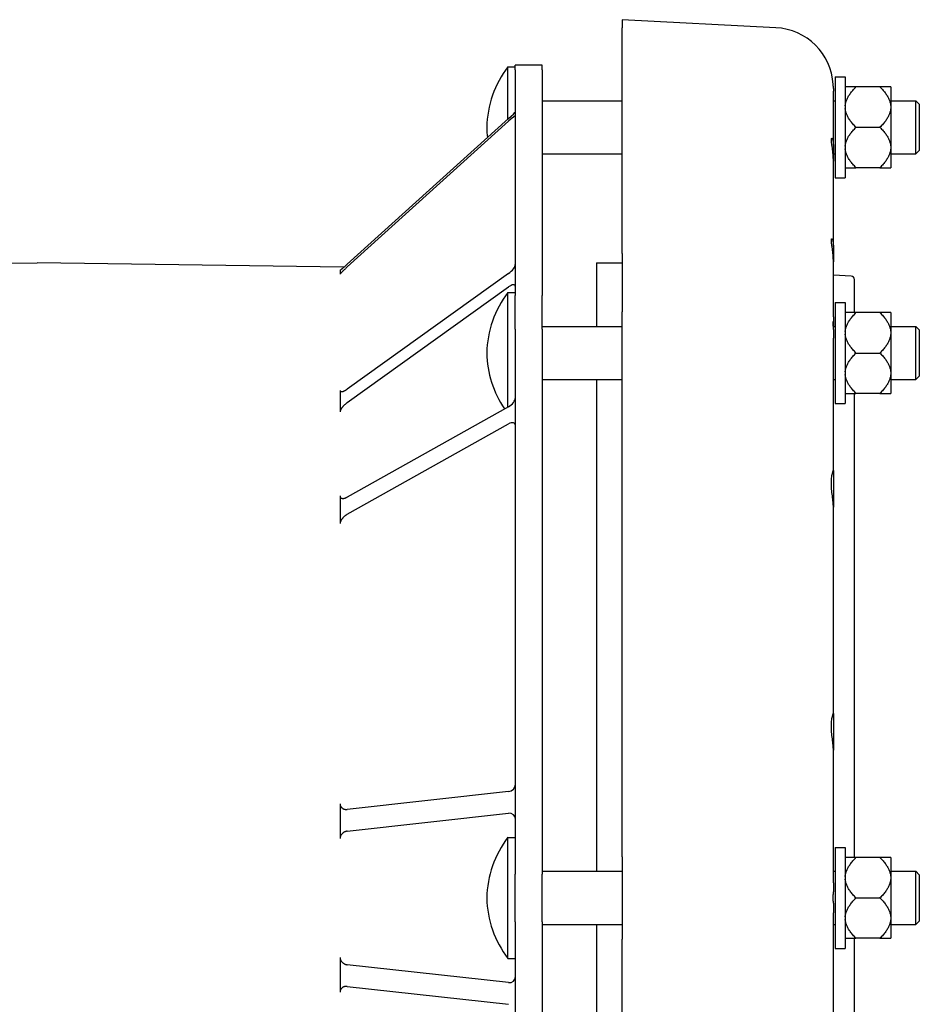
# Model space of a CAD drawing. Header units: millimetres. Extents: x 609 to 5021, y 338 to 1764.
# Tile 10 of 10: x 866 to 1133, y 1471 to 1764. Entities that reach past the tile are written whole.
import ezdxf

# ---------------------------------------------------------------- set-up
doc = ezdxf.new("R2010")
doc.units = ezdxf.units.MM
doc.layers.add('DETAIL', color=2, linetype='Continuous')

msp = doc.modelspace()

# ---------------------------------------------------------------- linework, layer by layer
at = {"layer": 'DETAIL'}
for p, q in [((1045.03, 1763.66), (1045.03, 1761.22)), ((1090.7, 1761.26), (1045.03, 1763.66)), ((1045.03, 1694.15), (1045.03, 1761.22)), ((1013.28, 1748.77), (1013.28, 1750.18)), ((1021.28, 1750.18), (1013.28, 1750.18)), ((1021.28, 1748.77), (1021.28, 1750.18)), ((1011.08, 1734.09), (1011.08, 1749.68)), ((1011.08, 1749.68), (1013.28, 1749.68)), ((1013.28, 1748.77), (1013.28, 1681.7)), ((1021.28, 1748.77), (1021.28, 1681.7)), ((1108.28, 1746.68), (1108.28, 1716.68)), ((1108.28, 1746.68), (1111.28, 1746.68)), ((1111.28, 1746.68), (1111.28, 1716.68)), ((1107.75, 1743.18), (1107.75, 1742.4)), ((1107.75, 1726.07), (1107.75, 1742.4)), ((1114.48, 1743.67), (1111.28, 1743.67)), ((1121.58, 1743.67), (1114.48, 1743.67)), ((1124.78, 1743.67), (1121.58, 1743.67)), ((1124.78, 1743.67), (1124.78, 1738.05)), ((1021.28, 1739.58), (1045.03, 1739.58)), ((1107.75, 1739.58), (1108.28, 1739.58)), ((1124.78, 1739.58), (1132.28, 1739.58)), ((1124.78, 1738.05), (1124.78, 1737.29)), ((1132.28, 1723.78), (1132.28, 1739.58)), ((1133.28, 1738.58), (1132.28, 1739.58)), ((1133.28, 1738.58), (1133.28, 1724.78)), ((1124.78, 1737.29), (1124.78, 1726.06)), ((1011.28, 1734.27), (963.37, 1690.98)), ((963.37, 1690.19), (1011.28, 1733.48)), ((1114.48, 1731.68), (1121.58, 1731.68)), ((1021.28, 1723.78), (1045.03, 1723.78)), ((1107.75, 1726.07), (1107.75, 1721.57)), ((1107.75, 1723.78), (1108.28, 1723.78)), ((1124.78, 1726.06), (1124.78, 1725.3)), ((1124.78, 1725.3), (1124.78, 1719.68)), ((1124.78, 1723.78), (1132.28, 1723.78)), ((1133.28, 1724.78), (1132.28, 1723.78)), ((1107.75, 1696.17), (1107.75, 1721.57)), ((1111.28, 1719.68), (1114.48, 1719.68)), ((1121.58, 1719.68), (1114.48, 1719.68)), ((1121.58, 1719.68), (1124.78, 1719.68)), ((1108.28, 1716.68), (1111.28, 1716.68)), ((1045.03, 1694.15), (1045.03, 1676.84)), ((1107.75, 1696.17), (1107.75, 1691.67)), ((780.23, 1690.09), (871.28, 1691.43)), ((962.34, 1690.09), (871.28, 1691.43)), ((1037.38, 1691.43), (1037.38, 1672.5)), ((1037.38, 1691.43), (1045.03, 1691.43)), ((1107.75, 1675.34), (1107.75, 1691.67)), ((961.28, 1689.28), (961.28, 1688.7)), ((961.28, 1688.7), (961.28, 1688.13)), ((961.28, 1688.13), (961.28, 1688)), ((1011.28, 1688.23), (963.37, 1653.87)), ((1113.08, 1687.48), (1107.75, 1687.76)), ((1114.03, 1676.6), (1114.03, 1686.48)), ((963.37, 1649.86), (1011.28, 1684.23)), ((1011.08, 1648.53), (1011.08, 1682.6)), ((1011.08, 1682.6), (1013.28, 1682.6)), ((1013.28, 1671.68), (1013.28, 1681.7)), ((1021.28, 1671.68), (1021.28, 1681.7)), ((1108.28, 1679.6), (1108.28, 1649.6)), ((1108.28, 1679.6), (1111.28, 1679.6)), ((1111.28, 1679.6), (1111.28, 1649.6)), ((1045.03, 1514.92), (1045.03, 1676.84)), ((1114.48, 1676.6), (1111.28, 1676.6)), ((1121.58, 1676.6), (1114.48, 1676.6)), ((1124.78, 1676.6), (1121.58, 1676.6)), ((1124.78, 1676.6), (1124.78, 1670.98)), ((1107.75, 1675.34), (1107.75, 1673.99)), ((1107.75, 1673.99), (1107.75, 1673.37)), ((1013.28, 1671.68), (1013.28, 1509.76)), ((1021.28, 1672.5), (1045.03, 1672.5)), ((1021.28, 1671.68), (1021.28, 1509.76)), ((1107.75, 1673.37), (1107.75, 1672.5)), ((1107.75, 1672.5), (1108.28, 1672.5)), ((1107.75, 1671.61), (1107.75, 1669.04)), ((1124.78, 1672.5), (1132.28, 1672.5)), ((1124.78, 1670.98), (1124.78, 1670.22)), ((1132.28, 1656.7), (1132.28, 1672.5)), ((1133.28, 1671.5), (1132.28, 1672.5)), ((1133.28, 1671.5), (1133.28, 1657.7)), ((1107.75, 1629.61), (1107.75, 1669.04)), ((1124.78, 1670.22), (1124.78, 1658.99)), ((1114.48, 1664.6), (1121.58, 1664.6)), ((1021.28, 1656.7), (1045.03, 1656.7)), ((1037.38, 1656.7), (1037.38, 1510.58)), ((1107.75, 1656.7), (1108.28, 1656.7)), ((1124.78, 1658.99), (1124.78, 1658.23)), ((1124.78, 1658.23), (1124.78, 1652.61)), ((1124.78, 1656.7), (1132.28, 1656.7)), ((1133.28, 1657.7), (1132.28, 1656.7)), ((961.28, 1653.51), (961.28, 1653.27)), ((961.28, 1653.27), (961.28, 1650.37)), ((961.28, 1650.37), (961.28, 1647.47)), ((1111.28, 1652.61), (1114.48, 1652.61)), ((1114.03, 1514.67), (1114.03, 1652.61)), ((1121.58, 1652.61), (1114.48, 1652.61)), ((1121.58, 1652.61), (1124.78, 1652.61)), ((961.28, 1647.47), (961.28, 1647.11)), ((1011.28, 1648.64), (963.37, 1621.8)), ((1108.28, 1649.6), (1111.28, 1649.6)), ((963.37, 1616.67), (1011.28, 1643.52)), ((1107.75, 1629.61), (1107.75, 1618.75)), ((961.28, 1622.12), (961.28, 1621.78)), ((961.28, 1621.78), (961.28, 1618.07)), ((961.28, 1618.07), (961.28, 1614.35)), ((1107.75, 1557.42), (1107.75, 1618.75)), ((961.28, 1614.35), (961.28, 1613.93)), ((1107.75, 1557.42), (1107.75, 1546.56)), ((1107.75, 1507.13), (1107.75, 1546.56)), ((1011.28, 1534.29), (963.37, 1528.97)), ((961.28, 1530.66), (961.28, 1530.2)), ((961.28, 1530.2), (961.28, 1525.52)), ((963.37, 1522.52), (1011.28, 1527.84)), ((961.28, 1525.52), (961.28, 1520.84)), ((961.28, 1520.84), (961.28, 1520.35)), ((1011.08, 1484.68), (1011.08, 1520.68)), ((1011.08, 1520.68), (1013.28, 1520.68)), ((1108.28, 1517.68), (1108.28, 1487.68)), ((1108.28, 1517.68), (1111.28, 1517.68)), ((1111.28, 1517.68), (1111.28, 1487.68)), ((1045.03, 1514.92), (1045.03, 1490.43)), ((1114.48, 1514.67), (1111.28, 1514.67)), ((1121.58, 1514.67), (1114.48, 1514.67)), ((1124.78, 1514.67), (1121.58, 1514.67)), ((1124.78, 1514.67), (1124.78, 1509.05)), ((1021.28, 1510.58), (1045.03, 1510.58)), ((1107.75, 1510.58), (1108.28, 1510.58)), ((1124.78, 1510.58), (1132.28, 1510.58)), ((1132.28, 1494.78), (1132.28, 1510.58)), ((1133.28, 1509.58), (1132.28, 1510.58)), ((1013.28, 1495.6), (1013.28, 1509.76)), ((1021.28, 1495.6), (1021.28, 1509.76)), ((1107.75, 1507.13), (1107.75, 1504.48)), ((1124.78, 1509.05), (1124.78, 1508.29)), ((1124.78, 1508.29), (1124.78, 1497.06)), ((1133.28, 1509.58), (1133.28, 1495.78)), ((1107.75, 1501.09), (1107.75, 1498.23)), ((1114.48, 1502.68), (1121.58, 1502.68)), ((1107.75, 1458.8), (1107.75, 1498.23)), ((1013.28, 1495.6), (1013.28, 1333.67)), ((1021.28, 1495.6), (1021.28, 1333.67)), ((1124.78, 1497.06), (1124.78, 1496.3)), ((1124.78, 1496.3), (1124.78, 1490.68)), ((1133.28, 1495.78), (1132.28, 1494.78)), ((1021.28, 1494.78), (1045.03, 1494.78)), ((1037.38, 1494.78), (1037.38, 1348.65)), ((1107.75, 1494.78), (1108.28, 1494.78)), ((1124.78, 1494.78), (1132.28, 1494.78)), ((1045.03, 1328.52), (1045.03, 1490.43)), ((1111.28, 1490.68), (1114.48, 1490.68)), ((1114.03, 1352.74), (1114.03, 1490.68)), ((1121.58, 1490.68), (1114.48, 1490.68)), ((1121.58, 1490.68), (1124.78, 1490.68)), ((1108.28, 1487.68), (1111.28, 1487.68)), ((961.28, 1485), (961.28, 1484.52)), ((961.28, 1484.52), (961.28, 1479.84)), ((1011.08, 1484.68), (1013.28, 1484.68)), ((1011.28, 1477.52), (963.37, 1482.83)), ((961.28, 1479.84), (961.28, 1475.15)), ((961.28, 1475.15), (961.28, 1474.69)), ((963.37, 1476.38), (1011.28, 1471.06))]:
    msp.add_line(p, q, dxfattribs=at)
at = {"layer": 'DETAIL', "flags": 128}
for points in [[(1107.74, 1744.1), (1107.73, 1744.12), (1107.73, 1744.15), (1107.73, 1744.17), (1107.73, 1744.19), (1107.73, 1744.21), (1107.73, 1744.23), (1107.73, 1744.25), (1107.73, 1744.27), (1107.73, 1744.29), (1107.73, 1744.3), (1107.73, 1744.32), (1107.72, 1744.33), (1107.72, 1744.35), (1107.72, 1744.36), (1107.72, 1744.37), (1107.72, 1744.38), (1107.72, 1744.39), (1107.72, 1744.4), (1107.72, 1744.4), (1107.72, 1744.41), (1107.72, 1744.42), (1107.72, 1744.42), (1107.72, 1744.42), (1107.72, 1744.42)], [(1107.75, 1743.18), (1107.75, 1743.22), (1107.75, 1743.25), (1107.75, 1743.29), (1107.75, 1743.33), (1107.75, 1743.37), (1107.75, 1743.41), (1107.75, 1743.44), (1107.75, 1743.48), (1107.75, 1743.52), (1107.75, 1743.56), (1107.75, 1743.6), (1107.75, 1743.63), (1107.75, 1743.67), (1107.75, 1743.71), (1107.75, 1743.75), (1107.75, 1743.79), (1107.75, 1743.83), (1107.74, 1743.87), (1107.74, 1743.91), (1107.74, 1743.94), (1107.74, 1743.98), (1107.74, 1744.02), (1107.74, 1744.06), (1107.74, 1744.1)], [(1111.28, 1738.05), (1111.31, 1738.28), (1111.34, 1738.5), (1111.38, 1738.73), (1111.43, 1738.95), (1111.49, 1739.17), (1111.56, 1739.4), (1111.63, 1739.62), (1111.72, 1739.85), (1111.82, 1740.08), (1111.93, 1740.3), (1112.04, 1740.53), (1112.17, 1740.76), (1112.3, 1740.99), (1112.45, 1741.22), (1112.61, 1741.46), (1112.77, 1741.69), (1112.95, 1741.93), (1113.14, 1742.17), (1113.33, 1742.42), (1113.54, 1742.66), (1113.76, 1742.91), (1113.99, 1743.16), (1114.23, 1743.41), (1114.48, 1743.67)], [(1121.58, 1743.67), (1121.84, 1743.41), (1122.08, 1743.16), (1122.31, 1742.91), (1122.53, 1742.66), (1122.74, 1742.42), (1122.93, 1742.17), (1123.12, 1741.93), (1123.3, 1741.69), (1123.46, 1741.46), (1123.62, 1741.22), (1123.76, 1740.99), (1123.9, 1740.76), (1124.03, 1740.53), (1124.14, 1740.3), (1124.25, 1740.08), (1124.35, 1739.85), (1124.44, 1739.62), (1124.51, 1739.4), (1124.58, 1739.17), (1124.64, 1738.95), (1124.69, 1738.73), (1124.73, 1738.5), (1124.76, 1738.28), (1124.78, 1738.05)], [(1114.48, 1731.68), (1114.23, 1731.93), (1113.99, 1732.19), (1113.76, 1732.44), (1113.54, 1732.69), (1113.33, 1732.93), (1113.14, 1733.17), (1112.95, 1733.42), (1112.77, 1733.65), (1112.61, 1733.89), (1112.45, 1734.12), (1112.3, 1734.36), (1112.17, 1734.59), (1112.04, 1734.82), (1111.93, 1735.04), (1111.82, 1735.27), (1111.72, 1735.5), (1111.63, 1735.72), (1111.56, 1735.95), (1111.49, 1736.17), (1111.43, 1736.4), (1111.38, 1736.62), (1111.34, 1736.85), (1111.31, 1737.07), (1111.28, 1737.29)], [(1124.78, 1737.29), (1124.76, 1737.07), (1124.73, 1736.85), (1124.69, 1736.62), (1124.64, 1736.4), (1124.58, 1736.17), (1124.51, 1735.95), (1124.44, 1735.72), (1124.35, 1735.5), (1124.25, 1735.27), (1124.14, 1735.04), (1124.03, 1734.82), (1123.9, 1734.59), (1123.76, 1734.36), (1123.62, 1734.12), (1123.46, 1733.89), (1123.3, 1733.65), (1123.12, 1733.42), (1122.93, 1733.17), (1122.74, 1732.93), (1122.53, 1732.69), (1122.31, 1732.44), (1122.08, 1732.19), (1121.84, 1731.93), (1121.58, 1731.68)], [(1111.28, 1726.06), (1111.31, 1726.28), (1111.34, 1726.51), (1111.38, 1726.73), (1111.43, 1726.96), (1111.49, 1727.18), (1111.56, 1727.4), (1111.63, 1727.63), (1111.72, 1727.85), (1111.82, 1728.08), (1111.93, 1728.31), (1112.04, 1728.54), (1112.17, 1728.77), (1112.3, 1729), (1112.45, 1729.23), (1112.61, 1729.46), (1112.77, 1729.7), (1112.95, 1729.94), (1113.14, 1730.18), (1113.33, 1730.42), (1113.54, 1730.67), (1113.76, 1730.91), (1113.99, 1731.17), (1114.23, 1731.42), (1114.48, 1731.68)], [(1121.58, 1731.68), (1121.84, 1731.42), (1122.08, 1731.17), (1122.31, 1730.91), (1122.53, 1730.67), (1122.74, 1730.42), (1122.93, 1730.18), (1123.12, 1729.94), (1123.3, 1729.7), (1123.46, 1729.46), (1123.62, 1729.23), (1123.76, 1729), (1123.9, 1728.77), (1124.03, 1728.54), (1124.14, 1728.31), (1124.25, 1728.08), (1124.35, 1727.85), (1124.44, 1727.63), (1124.51, 1727.4), (1124.58, 1727.18), (1124.64, 1726.96), (1124.69, 1726.73), (1124.73, 1726.51), (1124.76, 1726.28), (1124.78, 1726.06)], [(1107.75, 1721.57), (1107.75, 1722.09), (1107.73, 1722.61), (1107.7, 1723.13), (1107.66, 1723.64), (1107.61, 1724.13), (1107.56, 1724.6), (1107.5, 1725.05), (1107.45, 1725.5), (1107.39, 1725.93), (1107.34, 1726.33), (1107.29, 1726.71), (1107.25, 1727.06), (1107.22, 1727.37), (1107.2, 1727.64), (1107.19, 1727.87), (1107.19, 1728.06), (1107.2, 1728.21), (1107.22, 1728.33), (1107.25, 1728.4), (1107.29, 1728.43), (1107.34, 1728.42), (1107.39, 1728.36), (1107.45, 1728.26), (1107.5, 1728.12), (1107.56, 1727.94), (1107.61, 1727.72), (1107.66, 1727.47), (1107.7, 1727.17), (1107.73, 1726.84), (1107.75, 1726.47), (1107.75, 1726.07)], [(1114.48, 1719.68), (1114.23, 1719.94), (1113.99, 1720.19), (1113.76, 1720.44), (1113.54, 1720.69), (1113.33, 1720.94), (1113.14, 1721.18), (1112.95, 1721.42), (1112.77, 1721.66), (1112.61, 1721.89), (1112.45, 1722.13), (1112.3, 1722.36), (1112.17, 1722.59), (1112.04, 1722.82), (1111.93, 1723.05), (1111.82, 1723.28), (1111.72, 1723.5), (1111.63, 1723.73), (1111.56, 1723.95), (1111.49, 1724.18), (1111.43, 1724.4), (1111.38, 1724.63), (1111.34, 1724.85), (1111.31, 1725.07), (1111.28, 1725.3)], [(1124.78, 1725.3), (1124.76, 1725.07), (1124.73, 1724.85), (1124.69, 1724.63), (1124.64, 1724.4), (1124.58, 1724.18), (1124.51, 1723.95), (1124.44, 1723.73), (1124.35, 1723.5), (1124.25, 1723.28), (1124.14, 1723.05), (1124.03, 1722.82), (1123.9, 1722.59), (1123.76, 1722.36), (1123.62, 1722.13), (1123.46, 1721.89), (1123.3, 1721.66), (1123.12, 1721.42), (1122.93, 1721.18), (1122.74, 1720.94), (1122.53, 1720.69), (1122.31, 1720.44), (1122.08, 1720.19), (1121.84, 1719.94), (1121.58, 1719.68)], [(1107.75, 1691.67), (1107.75, 1692.19), (1107.73, 1692.71), (1107.7, 1693.23), (1107.66, 1693.74), (1107.61, 1694.23), (1107.56, 1694.7), (1107.5, 1695.15), (1107.45, 1695.59), (1107.39, 1696.02), (1107.34, 1696.43), (1107.29, 1696.81), (1107.25, 1697.15), (1107.22, 1697.46), (1107.2, 1697.74), (1107.19, 1697.97), (1107.19, 1698.16), (1107.2, 1698.31), (1107.22, 1698.43), (1107.25, 1698.5), (1107.29, 1698.53), (1107.34, 1698.51), (1107.39, 1698.46), (1107.45, 1698.35), (1107.5, 1698.21), (1107.56, 1698.04), (1107.61, 1697.82), (1107.66, 1697.56), (1107.7, 1697.27), (1107.73, 1696.93), (1107.75, 1696.56), (1107.75, 1696.17)], [(961.28, 1689.28), (961.33, 1689.3), (961.38, 1689.33), (961.44, 1689.37), (961.5, 1689.42), (961.57, 1689.47), (961.64, 1689.52), (961.72, 1689.58), (961.8, 1689.64), (961.89, 1689.71), (961.98, 1689.78), (962.07, 1689.86), (962.16, 1689.93), (962.25, 1690.01), (962.35, 1690.09), (962.45, 1690.18), (962.55, 1690.26), (962.65, 1690.35), (962.75, 1690.43), (962.85, 1690.52), (962.95, 1690.61), (963.06, 1690.71), (963.16, 1690.8), (963.27, 1690.89), (963.37, 1690.98)], [(963.37, 1690.19), (963.25, 1690.09), (963.14, 1689.98), (963.02, 1689.88), (962.91, 1689.77), (962.8, 1689.67), (962.69, 1689.57), (962.58, 1689.46), (962.48, 1689.36), (962.37, 1689.26), (962.27, 1689.17), (962.17, 1689.07), (962.08, 1688.98), (961.99, 1688.89), (961.9, 1688.8), (961.82, 1688.72), (961.74, 1688.64), (961.67, 1688.56), (961.6, 1688.49), (961.53, 1688.42), (961.47, 1688.35), (961.42, 1688.29), (961.37, 1688.23), (961.32, 1688.18), (961.28, 1688.13)], [(1111.28, 1670.98), (1111.31, 1671.21), (1111.34, 1671.43), (1111.38, 1671.65), (1111.43, 1671.88), (1111.49, 1672.1), (1111.56, 1672.33), (1111.63, 1672.55), (1111.72, 1672.78), (1111.82, 1673), (1111.93, 1673.23), (1112.04, 1673.46), (1112.17, 1673.69), (1112.3, 1673.92), (1112.45, 1674.15), (1112.61, 1674.39), (1112.77, 1674.62), (1112.95, 1674.86), (1113.14, 1675.1), (1113.33, 1675.34), (1113.54, 1675.59), (1113.76, 1675.84), (1113.99, 1676.09), (1114.23, 1676.34), (1114.48, 1676.6)], [(1121.58, 1676.6), (1121.84, 1676.34), (1122.08, 1676.09), (1122.31, 1675.84), (1122.53, 1675.59), (1122.74, 1675.34), (1122.93, 1675.1), (1123.12, 1674.86), (1123.3, 1674.62), (1123.46, 1674.39), (1123.62, 1674.15), (1123.76, 1673.92), (1123.9, 1673.69), (1124.03, 1673.46), (1124.14, 1673.23), (1124.25, 1673), (1124.35, 1672.78), (1124.44, 1672.55), (1124.51, 1672.33), (1124.58, 1672.1), (1124.64, 1671.88), (1124.69, 1671.65), (1124.73, 1671.43), (1124.76, 1671.21), (1124.78, 1670.98)], [(1107.74, 1672.88), (1107.73, 1672.95), (1107.73, 1673.02), (1107.73, 1673.09), (1107.73, 1673.15), (1107.73, 1673.22), (1107.72, 1673.28), (1107.72, 1673.35), (1107.72, 1673.41), (1107.72, 1673.46), (1107.72, 1673.52), (1107.72, 1673.57), (1107.72, 1673.63), (1107.72, 1673.67), (1107.72, 1673.72), (1107.72, 1673.76), (1107.72, 1673.8), (1107.72, 1673.83), (1107.72, 1673.86), (1107.72, 1673.89), (1107.73, 1673.91), (1107.73, 1673.92), (1107.73, 1673.94), (1107.73, 1673.95), (1107.73, 1673.95)], [(1107.73, 1673.95), (1107.74, 1673.95), (1107.74, 1673.95), (1107.74, 1673.96), (1107.74, 1673.96), (1107.74, 1673.96), (1107.74, 1673.96), (1107.74, 1673.96), (1107.75, 1673.96), (1107.75, 1673.96), (1107.75, 1673.97), (1107.75, 1673.97), (1107.75, 1673.97), (1107.75, 1673.97), (1107.75, 1673.97), (1107.75, 1673.97), (1107.75, 1673.98), (1107.75, 1673.98), (1107.75, 1673.98), (1107.75, 1673.98), (1107.75, 1673.98), (1107.75, 1673.98), (1107.75, 1673.99), (1107.75, 1673.99), (1107.75, 1673.99)], [(1107.75, 1671.61), (1107.75, 1671.66), (1107.75, 1671.72), (1107.75, 1671.77), (1107.75, 1671.82), (1107.75, 1671.87), (1107.75, 1671.92), (1107.75, 1671.98), (1107.75, 1672.03), (1107.75, 1672.08), (1107.75, 1672.13), (1107.75, 1672.19), (1107.75, 1672.24), (1107.75, 1672.29), (1107.75, 1672.35), (1107.75, 1672.4), (1107.75, 1672.45), (1107.75, 1672.51), (1107.74, 1672.56), (1107.74, 1672.61), (1107.74, 1672.67), (1107.74, 1672.72), (1107.74, 1672.77), (1107.74, 1672.83), (1107.74, 1672.88)], [(1114.48, 1664.6), (1114.23, 1664.86), (1113.99, 1665.12), (1113.76, 1665.37), (1113.54, 1665.61), (1113.33, 1665.86), (1113.14, 1666.1), (1112.95, 1666.34), (1112.77, 1666.58), (1112.61, 1666.82), (1112.45, 1667.05), (1112.3, 1667.28), (1112.17, 1667.51), (1112.04, 1667.74), (1111.93, 1667.97), (1111.82, 1668.2), (1111.72, 1668.43), (1111.63, 1668.65), (1111.56, 1668.88), (1111.49, 1669.1), (1111.43, 1669.32), (1111.38, 1669.55), (1111.34, 1669.77), (1111.31, 1670), (1111.28, 1670.22)], [(1124.78, 1670.22), (1124.76, 1670), (1124.73, 1669.77), (1124.69, 1669.55), (1124.64, 1669.32), (1124.58, 1669.1), (1124.51, 1668.88), (1124.44, 1668.65), (1124.35, 1668.43), (1124.25, 1668.2), (1124.14, 1667.97), (1124.03, 1667.74), (1123.9, 1667.51), (1123.76, 1667.28), (1123.62, 1667.05), (1123.46, 1666.82), (1123.3, 1666.58), (1123.12, 1666.34), (1122.93, 1666.1), (1122.74, 1665.86), (1122.53, 1665.61), (1122.31, 1665.37), (1122.08, 1665.12), (1121.84, 1664.86), (1121.58, 1664.6)], [(1111.28, 1658.99), (1111.31, 1659.21), (1111.34, 1659.44), (1111.38, 1659.66), (1111.43, 1659.88), (1111.49, 1660.11), (1111.56, 1660.33), (1111.63, 1660.56), (1111.72, 1660.78), (1111.82, 1661.01), (1111.93, 1661.24), (1112.04, 1661.46), (1112.17, 1661.69), (1112.3, 1661.92), (1112.45, 1662.16), (1112.61, 1662.39), (1112.77, 1662.63), (1112.95, 1662.87), (1113.14, 1663.11), (1113.33, 1663.35), (1113.54, 1663.59), (1113.76, 1663.84), (1113.99, 1664.09), (1114.23, 1664.35), (1114.48, 1664.6)], [(1121.58, 1664.6), (1121.84, 1664.35), (1122.08, 1664.09), (1122.31, 1663.84), (1122.53, 1663.59), (1122.74, 1663.35), (1122.93, 1663.11), (1123.12, 1662.87), (1123.3, 1662.63), (1123.46, 1662.39), (1123.62, 1662.16), (1123.76, 1661.92), (1123.9, 1661.69), (1124.03, 1661.46), (1124.14, 1661.24), (1124.25, 1661.01), (1124.35, 1660.78), (1124.44, 1660.56), (1124.51, 1660.33), (1124.58, 1660.11), (1124.64, 1659.88), (1124.69, 1659.66), (1124.73, 1659.44), (1124.76, 1659.21), (1124.78, 1658.99)], [(1114.48, 1652.61), (1114.23, 1652.87), (1113.99, 1653.12), (1113.76, 1653.37), (1113.54, 1653.62), (1113.33, 1653.87), (1113.14, 1654.11), (1112.95, 1654.35), (1112.77, 1654.59), (1112.61, 1654.82), (1112.45, 1655.06), (1112.3, 1655.29), (1112.17, 1655.52), (1112.04, 1655.75), (1111.93, 1655.98), (1111.82, 1656.21), (1111.72, 1656.43), (1111.63, 1656.66), (1111.56, 1656.88), (1111.49, 1657.11), (1111.43, 1657.33), (1111.38, 1657.55), (1111.34, 1657.78), (1111.31, 1658), (1111.28, 1658.23)], [(1124.78, 1658.23), (1124.76, 1658), (1124.73, 1657.78), (1124.69, 1657.55), (1124.64, 1657.33), (1124.58, 1657.11), (1124.51, 1656.88), (1124.44, 1656.66), (1124.35, 1656.43), (1124.25, 1656.21), (1124.14, 1655.98), (1124.03, 1655.75), (1123.9, 1655.52), (1123.76, 1655.29), (1123.62, 1655.06), (1123.46, 1654.82), (1123.3, 1654.59), (1123.12, 1654.35), (1122.93, 1654.11), (1122.74, 1653.87), (1122.53, 1653.62), (1122.31, 1653.37), (1122.08, 1653.12), (1121.84, 1652.87), (1121.58, 1652.61)], [(961.28, 1653.27), (961.33, 1653.23), (961.38, 1653.19), (961.44, 1653.16), (961.5, 1653.14), (961.57, 1653.12), (961.64, 1653.12), (961.72, 1653.12), (961.8, 1653.12), (961.89, 1653.14), (961.98, 1653.16), (962.07, 1653.18), (962.16, 1653.21), (962.25, 1653.24), (962.35, 1653.28), (962.45, 1653.32), (962.55, 1653.37), (962.65, 1653.42), (962.75, 1653.47), (962.85, 1653.53), (962.95, 1653.59), (963.06, 1653.66), (963.16, 1653.72), (963.27, 1653.79), (963.37, 1653.87)], [(963.37, 1649.86), (963.25, 1649.78), (963.14, 1649.69), (963.02, 1649.6), (962.91, 1649.51), (962.8, 1649.41), (962.69, 1649.31), (962.58, 1649.21), (962.48, 1649.11), (962.37, 1649.01), (962.27, 1648.91), (962.17, 1648.8), (962.08, 1648.69), (961.99, 1648.59), (961.9, 1648.48), (961.82, 1648.38), (961.74, 1648.27), (961.67, 1648.17), (961.6, 1648.07), (961.53, 1647.97), (961.47, 1647.86), (961.42, 1647.76), (961.37, 1647.66), (961.32, 1647.56), (961.28, 1647.47)], [(1107.75, 1618.75), (1107.75, 1619.09), (1107.73, 1619.46), (1107.7, 1619.86), (1107.66, 1620.28), (1107.61, 1620.72), (1107.56, 1621.17), (1107.5, 1621.63), (1107.45, 1622.12), (1107.39, 1622.62), (1107.34, 1623.13), (1107.29, 1623.66), (1107.25, 1624.17), (1107.22, 1624.69), (1107.2, 1625.19), (1107.19, 1625.67), (1107.19, 1626.13), (1107.2, 1626.58), (1107.22, 1627.01), (1107.25, 1627.43), (1107.29, 1627.81), (1107.34, 1628.17), (1107.39, 1628.49), (1107.45, 1628.78), (1107.5, 1629.02), (1107.56, 1629.23), (1107.61, 1629.39), (1107.66, 1629.52), (1107.7, 1629.61), (1107.73, 1629.65), (1107.75, 1629.65), (1107.75, 1629.61)], [(961.28, 1621.78), (961.33, 1621.71), (961.38, 1621.64), (961.44, 1621.58), (961.5, 1621.53), (961.57, 1621.49), (961.64, 1621.46), (961.72, 1621.43), (961.8, 1621.41), (961.89, 1621.39), (961.98, 1621.39), (962.07, 1621.38), (962.16, 1621.39), (962.25, 1621.4), (962.35, 1621.41), (962.45, 1621.43), (962.55, 1621.45), (962.65, 1621.48), (962.75, 1621.52), (962.85, 1621.55), (962.95, 1621.59), (963.06, 1621.64), (963.16, 1621.69), (963.27, 1621.74), (963.37, 1621.8)], [(963.37, 1616.67), (963.25, 1616.61), (963.14, 1616.54), (963.02, 1616.46), (962.91, 1616.38), (962.8, 1616.3), (962.69, 1616.21), (962.58, 1616.12), (962.48, 1616.03), (962.37, 1615.94), (962.27, 1615.84), (962.17, 1615.74), (962.08, 1615.64), (961.99, 1615.54), (961.9, 1615.43), (961.82, 1615.33), (961.74, 1615.22), (961.67, 1615.12), (961.6, 1615.01), (961.53, 1614.9), (961.47, 1614.79), (961.42, 1614.68), (961.37, 1614.57), (961.32, 1614.46), (961.28, 1614.35)], [(1107.75, 1546.56), (1107.75, 1546.89), (1107.73, 1547.26), (1107.7, 1547.66), (1107.66, 1548.09), (1107.61, 1548.52), (1107.56, 1548.97), (1107.5, 1549.44), (1107.45, 1549.92), (1107.39, 1550.43), (1107.34, 1550.94), (1107.29, 1551.46), (1107.25, 1551.98), (1107.22, 1552.49), (1107.2, 1552.99), (1107.19, 1553.48), (1107.19, 1553.93), (1107.2, 1554.38), (1107.22, 1554.82), (1107.25, 1555.23), (1107.29, 1555.62), (1107.34, 1555.98), (1107.39, 1556.3), (1107.45, 1556.58), (1107.5, 1556.83), (1107.56, 1557.03), (1107.61, 1557.2), (1107.66, 1557.33), (1107.7, 1557.41), (1107.73, 1557.46), (1107.75, 1557.46), (1107.75, 1557.42)], [(961.28, 1530.2), (961.33, 1530.08), (961.38, 1529.96), (961.44, 1529.86), (961.5, 1529.76), (961.57, 1529.66), (961.64, 1529.57), (961.72, 1529.49), (961.8, 1529.42), (961.89, 1529.35), (961.98, 1529.29), (962.07, 1529.23), (962.16, 1529.18), (962.25, 1529.13), (962.35, 1529.1), (962.45, 1529.06), (962.55, 1529.03), (962.65, 1529.01), (962.75, 1528.99), (962.85, 1528.97), (962.95, 1528.97), (963.06, 1528.96), (963.16, 1528.96), (963.27, 1528.97), (963.37, 1528.97)], [(963.37, 1522.52), (963.25, 1522.51), (963.14, 1522.49), (963.02, 1522.46), (962.91, 1522.43), (962.8, 1522.39), (962.69, 1522.35), (962.58, 1522.3), (962.48, 1522.25), (962.37, 1522.19), (962.27, 1522.13), (962.17, 1522.06), (962.08, 1521.99), (961.99, 1521.91), (961.9, 1521.83), (961.82, 1521.75), (961.74, 1521.66), (961.67, 1521.57), (961.6, 1521.48), (961.53, 1521.38), (961.47, 1521.28), (961.42, 1521.18), (961.37, 1521.07), (961.32, 1520.95), (961.28, 1520.84)], [(1111.28, 1509.05), (1111.31, 1509.28), (1111.34, 1509.5), (1111.38, 1509.73), (1111.43, 1509.95), (1111.49, 1510.17), (1111.56, 1510.4), (1111.63, 1510.62), (1111.72, 1510.85), (1111.82, 1511.08), (1111.93, 1511.3), (1112.04, 1511.53), (1112.17, 1511.76), (1112.3, 1511.99), (1112.45, 1512.22), (1112.61, 1512.46), (1112.77, 1512.69), (1112.95, 1512.93), (1113.14, 1513.17), (1113.33, 1513.42), (1113.54, 1513.66), (1113.76, 1513.91), (1113.99, 1514.16), (1114.23, 1514.41), (1114.48, 1514.67)], [(1121.58, 1514.67), (1121.84, 1514.41), (1122.08, 1514.16), (1122.31, 1513.91), (1122.53, 1513.66), (1122.74, 1513.42), (1122.93, 1513.17), (1123.12, 1512.93), (1123.3, 1512.69), (1123.46, 1512.46), (1123.62, 1512.22), (1123.76, 1511.99), (1123.9, 1511.76), (1124.03, 1511.53), (1124.14, 1511.3), (1124.25, 1511.08), (1124.35, 1510.85), (1124.44, 1510.62), (1124.51, 1510.4), (1124.58, 1510.17), (1124.64, 1509.95), (1124.69, 1509.73), (1124.73, 1509.5), (1124.76, 1509.28), (1124.78, 1509.05)], [(1114.48, 1502.68), (1114.23, 1502.93), (1113.99, 1503.19), (1113.76, 1503.44), (1113.54, 1503.69), (1113.33, 1503.93), (1113.14, 1504.17), (1112.95, 1504.42), (1112.77, 1504.65), (1112.61, 1504.89), (1112.45, 1505.12), (1112.3, 1505.36), (1112.17, 1505.59), (1112.04, 1505.82), (1111.93, 1506.04), (1111.82, 1506.27), (1111.72, 1506.5), (1111.63, 1506.72), (1111.56, 1506.95), (1111.49, 1507.17), (1111.43, 1507.4), (1111.38, 1507.62), (1111.34, 1507.85), (1111.31, 1508.07), (1111.28, 1508.29)], [(1124.78, 1508.29), (1124.76, 1508.07), (1124.73, 1507.85), (1124.69, 1507.62), (1124.64, 1507.4), (1124.58, 1507.17), (1124.51, 1506.95), (1124.44, 1506.72), (1124.35, 1506.5), (1124.25, 1506.27), (1124.14, 1506.04), (1124.03, 1505.82), (1123.9, 1505.59), (1123.76, 1505.36), (1123.62, 1505.12), (1123.46, 1504.89), (1123.3, 1504.65), (1123.12, 1504.42), (1122.93, 1504.17), (1122.74, 1503.93), (1122.53, 1503.69), (1122.31, 1503.44), (1122.08, 1503.19), (1121.84, 1502.93), (1121.58, 1502.68)], [(1107.73, 1503.43), (1107.74, 1503.48), (1107.74, 1503.52), (1107.74, 1503.56), (1107.74, 1503.61), (1107.74, 1503.65), (1107.74, 1503.7), (1107.74, 1503.74), (1107.75, 1503.78), (1107.75, 1503.83), (1107.75, 1503.87), (1107.75, 1503.92), (1107.75, 1503.96), (1107.75, 1504), (1107.75, 1504.05), (1107.75, 1504.09), (1107.75, 1504.13), (1107.75, 1504.18), (1107.75, 1504.22), (1107.75, 1504.26), (1107.75, 1504.31), (1107.75, 1504.35), (1107.75, 1504.39), (1107.75, 1504.44), (1107.75, 1504.48)], [(1107.74, 1501.96), (1107.73, 1502.01), (1107.73, 1502.06), (1107.73, 1502.11), (1107.73, 1502.17), (1107.73, 1502.23), (1107.72, 1502.29), (1107.72, 1502.35), (1107.72, 1502.42), (1107.72, 1502.48), (1107.72, 1502.55), (1107.72, 1502.62), (1107.72, 1502.69), (1107.72, 1502.75), (1107.72, 1502.82), (1107.72, 1502.89), (1107.72, 1502.96), (1107.72, 1503.02), (1107.72, 1503.09), (1107.72, 1503.15), (1107.73, 1503.21), (1107.73, 1503.27), (1107.73, 1503.33), (1107.73, 1503.38), (1107.73, 1503.43)], [(1107.75, 1501.09), (1107.75, 1501.12), (1107.75, 1501.16), (1107.75, 1501.19), (1107.75, 1501.23), (1107.75, 1501.26), (1107.75, 1501.3), (1107.75, 1501.34), (1107.75, 1501.37), (1107.75, 1501.41), (1107.75, 1501.44), (1107.75, 1501.48), (1107.75, 1501.52), (1107.75, 1501.55), (1107.75, 1501.59), (1107.75, 1501.63), (1107.75, 1501.66), (1107.75, 1501.7), (1107.74, 1501.74), (1107.74, 1501.77), (1107.74, 1501.81), (1107.74, 1501.85), (1107.74, 1501.88), (1107.74, 1501.92), (1107.74, 1501.96)], [(1111.28, 1497.06), (1111.31, 1497.28), (1111.34, 1497.51), (1111.38, 1497.73), (1111.43, 1497.96), (1111.49, 1498.18), (1111.56, 1498.4), (1111.63, 1498.63), (1111.72, 1498.85), (1111.82, 1499.08), (1111.93, 1499.31), (1112.04, 1499.54), (1112.17, 1499.77), (1112.3, 1500), (1112.45, 1500.23), (1112.61, 1500.46), (1112.77, 1500.7), (1112.95, 1500.94), (1113.14, 1501.18), (1113.33, 1501.42), (1113.54, 1501.67), (1113.76, 1501.91), (1113.99, 1502.17), (1114.23, 1502.42), (1114.48, 1502.68)], [(1121.58, 1502.68), (1121.84, 1502.42), (1122.08, 1502.17), (1122.31, 1501.91), (1122.53, 1501.67), (1122.74, 1501.42), (1122.93, 1501.18), (1123.12, 1500.94), (1123.3, 1500.7), (1123.46, 1500.46), (1123.62, 1500.23), (1123.76, 1500), (1123.9, 1499.77), (1124.03, 1499.54), (1124.14, 1499.31), (1124.25, 1499.08), (1124.35, 1498.85), (1124.44, 1498.63), (1124.51, 1498.4), (1124.58, 1498.18), (1124.64, 1497.96), (1124.69, 1497.73), (1124.73, 1497.51), (1124.76, 1497.28), (1124.78, 1497.06)], [(1114.48, 1490.68), (1114.23, 1490.94), (1113.99, 1491.19), (1113.76, 1491.44), (1113.54, 1491.69), (1113.33, 1491.94), (1113.14, 1492.18), (1112.95, 1492.42), (1112.77, 1492.66), (1112.61, 1492.89), (1112.45, 1493.13), (1112.3, 1493.36), (1112.17, 1493.59), (1112.04, 1493.82), (1111.93, 1494.05), (1111.82, 1494.28), (1111.72, 1494.5), (1111.63, 1494.73), (1111.56, 1494.95), (1111.49, 1495.18), (1111.43, 1495.4), (1111.38, 1495.63), (1111.34, 1495.85), (1111.31, 1496.07), (1111.28, 1496.3)], [(1124.78, 1496.3), (1124.76, 1496.07), (1124.73, 1495.85), (1124.69, 1495.63), (1124.64, 1495.4), (1124.58, 1495.18), (1124.51, 1494.95), (1124.44, 1494.73), (1124.35, 1494.5), (1124.25, 1494.28), (1124.14, 1494.05), (1124.03, 1493.82), (1123.9, 1493.59), (1123.76, 1493.36), (1123.62, 1493.13), (1123.46, 1492.89), (1123.3, 1492.66), (1123.12, 1492.42), (1122.93, 1492.18), (1122.74, 1491.94), (1122.53, 1491.69), (1122.31, 1491.44), (1122.08, 1491.19), (1121.84, 1490.94), (1121.58, 1490.68)], [(961.28, 1484.52), (961.33, 1484.39), (961.38, 1484.26), (961.44, 1484.14), (961.5, 1484.03), (961.57, 1483.92), (961.64, 1483.81), (961.72, 1483.71), (961.8, 1483.62), (961.89, 1483.53), (961.98, 1483.45), (962.07, 1483.37), (962.16, 1483.3), (962.25, 1483.24), (962.35, 1483.18), (962.45, 1483.12), (962.55, 1483.07), (962.65, 1483.02), (962.75, 1482.98), (962.85, 1482.94), (962.95, 1482.91), (963.06, 1482.88), (963.16, 1482.86), (963.27, 1482.84), (963.37, 1482.83)], [(963.37, 1476.38), (963.25, 1476.39), (963.14, 1476.39), (963.02, 1476.39), (962.91, 1476.38), (962.8, 1476.37), (962.69, 1476.35), (962.58, 1476.33), (962.48, 1476.3), (962.37, 1476.27), (962.27, 1476.23), (962.17, 1476.18), (962.08, 1476.13), (961.99, 1476.07), (961.9, 1476.01), (961.82, 1475.95), (961.74, 1475.88), (961.67, 1475.81), (961.6, 1475.73), (961.53, 1475.65), (961.47, 1475.56), (961.42, 1475.47), (961.37, 1475.37), (961.32, 1475.26), (961.28, 1475.15)]]:
    msp.add_lwpolyline(points, dxfattribs=at)
at = {"layer": 'DETAIL'}
for centre, radius, start, end in [((1089.75, 1743.29), 18, 3.6208, 87), ((1035.65, 1730.98), 30.88, 142.7216, 178.6983), ((1035.65, 1732.38), 30.88, 181.3017, 187.0308), ((1113.03, 1686.48), 1, 0, 87), ((1035.65, 1663.9), 30.88, 142.7216, 178.6983), ((1035.65, 1665.31), 30.88, 181.3017, 214.1363), ((1035.65, 1501.98), 30.88, 142.7216, 178.6983), ((1035.65, 1503.38), 30.88, 181.3017, 217.2784)]:
    msp.add_arc(centre, radius, start, end, dxfattribs=at)
for centre, major_axis, ratio, start_param, end_param in [((1011.28, 1734.51), (2, 1.82), 0.066861, 4.65157, 6.222366), ((1011.28, 1733.23), (2, 1.82), 0.066861, 6.222366, 7.793162), ((1011.28, 1689.46), (1.89, 1.76), 0.369574, 4.38185, 5.952646), ((1011.28, 1683), (1.89, 1.76), 0.369574, 5.952646, 7.523443), ((1011.28, 1650.22), (1.8, 1.7), 0.515465, 4.259678, 5.830474), ((1011.28, 1641.95), (1.8, 1.7), 0.515465, 5.830474, 7.401271), ((1011.28, 1536.27), (1.5, 1.48), 0.894469, 3.988346, 5.559142), ((1011.28, 1525.85), (1.5, 1.48), 0.894469, 5.559142, 7.129938), ((1011.28, 1479.5), (-1.5, 1.48), 0.894469, 2.29484, 3.865636)]:
    msp.add_ellipse(centre, major_axis=major_axis, ratio=ratio, start_param=start_param, end_param=end_param, dxfattribs=at)

doc.saveas('drawing.dxf')
